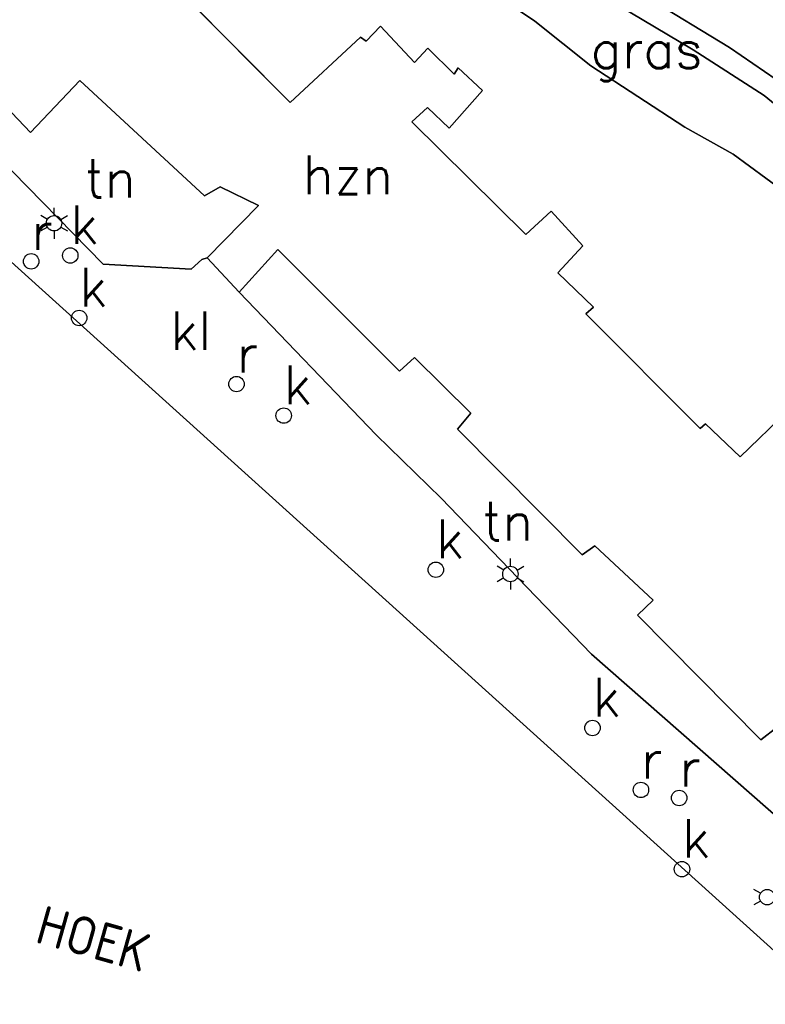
# Model space of a CAD drawing. Header units: millimetres. Extents: x 129727 to 131402, y 399018 to 399724.
# Tile 11 of 60: x 129916 to 129964, y 399323 to 399387. Entities that reach past the tile are written whole.
import ezdxf
from ezdxf.enums import TextEntityAlignment as Align

# ---------------------------------------------------------------- set-up
doc = ezdxf.new("R2010")
doc.units = ezdxf.units.MM
for name, color, linetype in [('EWD-TO-NW-TXT25', 2, 'Continuous'), ('MDI-IN-OPNAMEGRENS', 7, 'Continuous'), ('MDI-VL-GRAS', 7, 'Continuous'), ('MDI-VL-GROND', 7, 'Continuous'), ('MDI-VL-TALUD', 7, 'Continuous'), ('MDI-VL-VERHARDING', 7, 'Continuous'), ('MDI-XX-BEBOUWING', 10, 'Continuous'), ('MDI-XX-GRAS', 7, 'Continuous'), ('MDI-XX-GROND', 255, 'Continuous'), ('MDI-XX-RIOLERING', 130, 'Continuous'), ('MDI-XX-TALUD', 84, 'Continuous'), ('MDI-XX-TERREINAFSCH', 253, 'Continuous'), ('MDI-XX-VERHARDING', 30, 'Continuous')]:
    doc.layers.add(name, color=color, linetype=linetype)
doc.styles.add('ISO', font='ISO.SHX')
doc.styles.add('ROMANS25', font='ROMANS.shx', dxfattribs={"height": 2.5})

msp = doc.modelspace()

# ---------------------------------------------------------------- linework, layer by layer
for p, q in [((129918.303, 399374.315), (129918.303, 399374.815)), ((129917.87, 399374.065), (129917.437, 399374.315)), ((129918.736, 399374.065), (129919.169, 399374.315)), ((129917.87, 399373.565), (129917.437, 399373.315)), ((129918.736, 399373.565), (129919.169, 399373.315)), ((129918.303, 399373.315), (129918.303, 399372.815)), ((129947.89, 399351.577), (129947.89, 399352.077)), ((129947.457, 399351.327), (129947.024, 399351.577)), ((129948.323, 399351.327), (129948.756, 399351.577)), ((129947.457, 399350.827), (129947.024, 399350.577)), ((129947.89, 399350.577), (129947.89, 399350.077)), ((129948.323, 399350.827), (129948.756, 399350.577)), ((129964.109, 399330.381), (129963.676, 399330.631)), ((129964.109, 399329.881), (129963.676, 399329.631))]:
    msp.add_line(p, q)
for centre in [(129918.303, 399373.815), (129916.818, 399371.346), (129919.349, 399371.723), (129919.931, 399367.676), (129930.132, 399363.391), (129933.191, 399361.347), (129943.058, 399351.354), (129947.89, 399351.077), (129953.211, 399341.098), (129956.356, 399337.083), (129958.836, 399336.561), (129959.015, 399331.945), (129964.542, 399330.131)]:
    msp.add_circle(centre, 0.5)
at = {"layer": 'MDI-IN-OPNAMEGRENS'}
msp.add_line((129888.254, 399395.936), (129968.812, 399323.186), dxfattribs=at)
at = {"layer": 'MDI-VL-GRAS'}
for p, q in [((129949.482, 399386.909), (129943.366, 399391.018)), ((129952.513, 399389.363), (129959.732, 399385.062)), ((129959.732, 399385.062), (129952.513, 399389.363)), ((129962.095, 399385.205), (129955.345, 399389.328)), ((129955.345, 399389.328), (129962.095, 399385.205)), ((129953.11, 399384.01), (129949.482, 399386.909)), ((129959.732, 399385.062), (129964.345, 399382.09)), ((129964.345, 399382.09), (129959.732, 399385.062)), ((129966.049, 399382.502), (129962.095, 399385.205)), ((129962.095, 399385.205), (129966.049, 399382.502)), ((129959.205, 399380.042), (129953.11, 399384.01)), ((129964.345, 399382.09), (129967.536, 399379.477)), ((129967.536, 399379.477), (129964.345, 399382.09)), ((129962.339, 399378.289), (129959.205, 399380.042)), ((129965.515, 399375.959), (129962.339, 399378.289))]:
    msp.add_line(p, q, dxfattribs=at)
at = {"layer": 'MDI-VL-GROND'}
for p, q in [((129943.366, 399391.018), (129949.482, 399386.909)), ((129933.605, 399381.635), (129926.274, 399389.026)), ((129939.471, 399386.584), (129938.531, 399385.612)), ((129941.677, 399384.23), (129939.471, 399386.584)), ((129949.482, 399386.909), (129953.11, 399384.01)), ((129938.167, 399385.888), (129933.605, 399381.635)), ((129938.531, 399385.612), (129938.167, 399385.888)), ((129942.533, 399385.168), (129941.677, 399384.23)), ((129944.25, 399383.477), (129942.533, 399385.168)), ((129944.51, 399383.882), (129944.25, 399383.477)), ((129946.072, 399382.426), (129944.51, 399383.882)), ((129953.11, 399384.01), (129959.205, 399380.042)), ((129916.782, 399379.707), (129919.982, 399383.059)), ((129919.982, 399383.059), (129928.049, 399375.594)), ((129914.728, 399381.834), (129916.782, 399379.707)), ((129943.916, 399379.972), (129946.072, 399382.426)), ((129941.508, 399380.392), (129942.512, 399381.328)), ((129942.512, 399381.328), (129943.916, 399379.972)), ((129921.477, 399371.158), (129912.815, 399380.02)), ((129948.898, 399373.08), (129941.508, 399380.392)), ((129959.205, 399380.042), (129962.339, 399378.289)), ((129962.339, 399378.289), (129965.515, 399375.959)), ((129928.049, 399375.594), (129929.064, 399376.18)), ((129929.064, 399376.18), (129931.557, 399374.956)), ((129931.557, 399374.956), (129928.238, 399371.583)), ((129950.525, 399374.592), (129948.898, 399373.08)), ((129952.586, 399372.361), (129950.525, 399374.592)), ((129950.972, 399370.605), (129952.586, 399372.361)), ((129930.302, 399369.358), (129932.817, 399372.119)), ((129932.817, 399372.119), (129940.691, 399364.231)), ((129927.188, 399370.829), (129921.477, 399371.158)), ((129927.88, 399371.474), (129927.188, 399370.829)), ((129928.238, 399371.583), (129927.88, 399371.474)), ((129928.238, 399371.583), (129928.238, 399371.583)), ((129953.289, 399368.376), (129950.972, 399370.605)), ((129939.196, 399360.11), (129930.302, 399369.358)), ((129952.792, 399367.951), (129953.289, 399368.376)), ((129960.206, 399360.511), (129952.792, 399367.951)), ((129940.691, 399364.231), (129941.664, 399365.119)), ((129941.664, 399365.119), (129945.329, 399361.508)), ((129966.356, 399362.117), (129962.795, 399358.665)), ((129945.329, 399361.508), (129944.468, 399360.473)), ((129960.535, 399360.812), (129960.206, 399360.511)), ((129962.795, 399358.665), (129960.535, 399360.812)), ((129943.411, 399355.994), (129939.196, 399360.11)), ((129944.468, 399360.473), (129952.542, 399352.313)), ((129948.38, 399350.834), (129943.411, 399355.994)), ((129952.542, 399352.313), (129953.368, 399352.898)), ((129953.368, 399352.898), (129957.139, 399349.381)), ((129953.158, 399345.873), (129948.38, 399350.834)), ((129957.139, 399349.381), (129956.138, 399348.401)), ((129956.138, 399348.401), (129964.119, 399340.335)), ((129965.847, 399334.759), (129953.158, 399345.873)), ((129964.119, 399340.335), (129965.18, 399341.143))]:
    msp.add_line(p, q, dxfattribs=at)
at = {"layer": 'MDI-VL-TALUD'}
for p, q in [((129949.482, 399386.909), (129943.366, 399391.018)), ((129952.513, 399389.363), (129959.732, 399385.062)), ((129962.095, 399385.205), (129955.345, 399389.328)), ((129953.11, 399384.01), (129949.482, 399386.909)), ((129959.732, 399385.062), (129964.345, 399382.09)), ((129966.049, 399382.502), (129962.095, 399385.205)), ((129959.205, 399380.042), (129953.11, 399384.01)), ((129964.345, 399382.09), (129967.536, 399379.477)), ((129962.339, 399378.289), (129959.205, 399380.042)), ((129965.515, 399375.959), (129962.339, 399378.289))]:
    msp.add_line(p, q, dxfattribs=at)
at = {"layer": 'MDI-VL-VERHARDING'}
for p, q in [((129968.812, 399323.186), (129888.254, 399395.936)), ((129912.815, 399380.02), (129921.477, 399371.158)), ((129921.477, 399371.158), (129927.188, 399370.829)), ((129927.188, 399370.829), (129927.88, 399371.474)), ((129927.88, 399371.474), (129928.238, 399371.583)), ((129928.238, 399371.583), (129930.302, 399369.358)), ((129930.302, 399369.358), (129939.196, 399360.11)), ((129939.196, 399360.11), (129943.411, 399355.994)), ((129943.411, 399355.994), (129948.38, 399350.834)), ((129948.38, 399350.834), (129953.158, 399345.873)), ((129953.158, 399345.873), (129965.847, 399334.759))]:
    msp.add_line(p, q, dxfattribs=at)
at = {"layer": 'MDI-XX-BEBOUWING'}
for p, q in [((129926.274, 399389.026), (129933.605, 399381.635)), ((129938.531, 399385.612), (129939.471, 399386.584)), ((129939.471, 399386.584), (129941.677, 399384.23)), ((129933.605, 399381.635), (129938.167, 399385.888)), ((129938.167, 399385.888), (129938.531, 399385.612)), ((129941.677, 399384.23), (129942.533, 399385.168)), ((129942.533, 399385.168), (129944.25, 399383.477)), ((129944.25, 399383.477), (129944.51, 399383.882)), ((129944.51, 399383.882), (129946.072, 399382.426)), ((129919.982, 399383.059), (129916.782, 399379.707)), ((129928.049, 399375.594), (129919.982, 399383.059)), ((129916.782, 399379.707), (129914.728, 399381.834)), ((129946.072, 399382.426), (129943.916, 399379.972)), ((129942.512, 399381.328), (129941.508, 399380.392)), ((129943.916, 399379.972), (129942.512, 399381.328)), ((129941.508, 399380.392), (129948.898, 399373.08)), ((129929.064, 399376.18), (129928.049, 399375.594)), ((129931.557, 399374.956), (129929.064, 399376.18)), ((129928.238, 399371.583), (129931.557, 399374.956)), ((129948.898, 399373.08), (129950.525, 399374.592)), ((129950.525, 399374.592), (129952.586, 399372.361)), ((129952.586, 399372.361), (129950.972, 399370.605)), ((129932.817, 399372.119), (129930.302, 399369.358)), ((129940.691, 399364.231), (129932.817, 399372.119)), ((129930.302, 399369.358), (129928.238, 399371.583)), ((129950.972, 399370.605), (129953.289, 399368.376)), ((129953.289, 399368.376), (129952.792, 399367.951)), ((129952.792, 399367.951), (129960.206, 399360.511)), ((129941.664, 399365.119), (129940.691, 399364.231)), ((129945.329, 399361.508), (129941.664, 399365.119)), ((129962.795, 399358.665), (129966.356, 399362.117)), ((129944.468, 399360.473), (129945.329, 399361.508)), ((129960.206, 399360.511), (129960.535, 399360.812)), ((129960.535, 399360.812), (129962.795, 399358.665)), ((129952.542, 399352.313), (129944.468, 399360.473)), ((129953.368, 399352.898), (129952.542, 399352.313)), ((129957.139, 399349.381), (129953.368, 399352.898)), ((129956.138, 399348.401), (129957.139, 399349.381)), ((129964.119, 399340.335), (129956.138, 399348.401)), ((129965.18, 399341.143), (129964.119, 399340.335))]:
    msp.add_line(p, q, dxfattribs=at)
at = {"layer": 'MDI-XX-TALUD'}
for p, q in [((129949.482, 399386.909), (129943.366, 399391.018)), ((129959.732, 399385.062), (129952.513, 399389.363)), ((129955.345, 399389.328), (129962.095, 399385.205)), ((129953.11, 399384.01), (129949.482, 399386.909)), ((129964.345, 399382.09), (129959.732, 399385.062)), ((129962.095, 399385.205), (129966.049, 399382.502)), ((129959.205, 399380.042), (129953.11, 399384.01)), ((129967.536, 399379.477), (129964.345, 399382.09)), ((129962.339, 399378.289), (129959.205, 399380.042)), ((129965.515, 399375.959), (129962.339, 399378.289))]:
    msp.add_line(p, q, dxfattribs=at)
at = {"layer": 'MDI-XX-TERREINAFSCH'}
for p, q in [((129912.815, 399380.02), (129921.477, 399371.158)), ((129921.477, 399371.158), (129927.188, 399370.829)), ((129927.188, 399370.829), (129927.88, 399371.474)), ((129927.88, 399371.474), (129928.238, 399371.583)), ((129930.302, 399369.358), (129939.196, 399360.11)), ((129939.196, 399360.11), (129943.411, 399355.994)), ((129943.411, 399355.994), (129948.38, 399350.834)), ((129948.38, 399350.834), (129953.158, 399345.873)), ((129953.158, 399345.873), (129965.847, 399334.759))]:
    msp.add_line(p, q, dxfattribs=at)

# ---------------------------------------------------------------- texts
at = {"layer": 'EWD-TO-NW-TXT25', "style": 'ISO'}
msp.add_text('HOEK', height=2.5, rotation=344.27035, dxfattribs=at).set_placement((129916.972, 399327.23))
at = {"layer": 'MDI-XX-BEBOUWING', "style": 'ROMANS25'}
msp.add_text('hzn', height=2.5, dxfattribs=at).set_placement((129937.367, 399376.948), align=Align.MIDDLE_CENTER)
at = {"layer": 'MDI-XX-GRAS', "style": 'ROMANS25'}
msp.add_text('gras', height=2.5, dxfattribs=at).set_placement((129956.726, 399385.113), align=Align.MIDDLE_CENTER)
at = {"layer": 'MDI-XX-GROND', "style": 'ROMANS25'}
for p in [(129921.95, 399376.728), (129947.727, 399354.506)]:
    msp.add_text('tn', height=2.5, dxfattribs=at).set_placement(p, align=Align.MIDDLE_CENTER)
at = {"layer": 'MDI-XX-RIOLERING', "style": 'ROMANS25'}
for s, p in [('k', (129919.349, 399371.723)), ('r', (129916.818, 399371.346)), ('k', (129919.931, 399367.676)), ('r', (129930.132, 399363.391)), ('k', (129933.191, 399361.347)), ('k', (129943.058, 399351.354)), ('k', (129953.211, 399341.098)), ('r', (129956.356, 399337.083)), ('r', (129958.836, 399336.561)), ('k', (129959.015, 399331.945))]:
    msp.add_text(s, height=2.5, dxfattribs=at).set_placement(p, align=Align.BOTTOM_LEFT)
at = {"layer": 'MDI-XX-VERHARDING', "style": 'ROMANS25'}
msp.add_text('kl', height=2.5, dxfattribs=at).set_placement((129927.171, 399366.85), align=Align.MIDDLE_CENTER)

doc.saveas('drawing.dxf')
